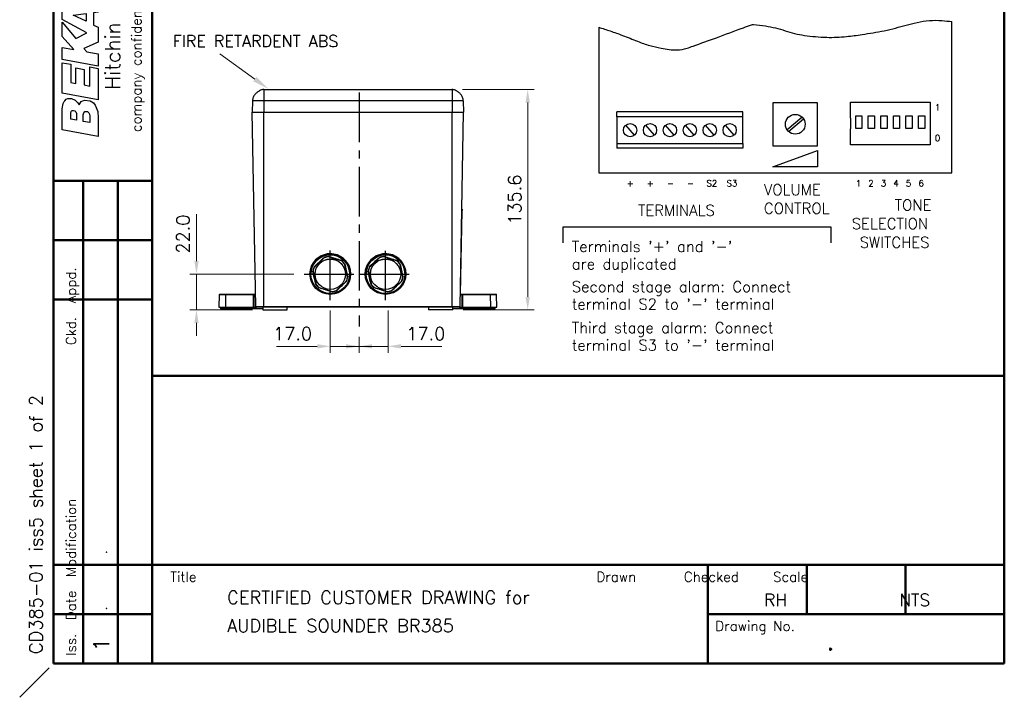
# Model space of a CAD drawing. Extents: x 0 to 411, y 0 to 279.
# Tile 1 of 13: x 0 to 189, y 0 to 130. Entities that reach past the tile are written whole.
import ezdxf

# ---------------------------------------------------------------- set-up
doc = ezdxf.new("R2010")
doc.units = 0
doc.header["$LTSCALE"] = 0.5
doc.header["$MEASUREMENT"] = 0
doc.linetypes.add('CENTER2', pattern=[28.575, 19.05, -3.175, 3.175, -3.175])
doc.layers.get('0').update_dxf_attribs({"linetype": 'CONTINUOUS'})
doc.layers.add('BLUE DIMS', color=5, linetype='CONTINUOUS', lineweight=13)
doc.layers.add('OBJECT', color=1, linetype='CONTINUOUS', lineweight=50)
doc.layers.add('CENTER', color=5, linetype='CENTER2')
doc.layers.add('DIM', color=7, linetype='CONTINUOUS')
doc.layers.add('UNSEEN', color=255, linetype='CONTINUOUS', plot=False)
doc.styles.add('ROMANS', font='romans', dxfattribs={"height": 2.5})

msp = doc.modelspace()

# ---------------------------------------------------------------- linework, layer by layer
for p, q in [((111.3757, 128.90944), (111.3757, 100.8966)), ((179.30068, 100.8966), (179.30068, 129.99302)), ((144.87682, 114.38504), (144.87682, 106.10414)), ((153.47137, 114.38504), (144.87682, 114.38504)), ((153.47137, 106.10414), (153.47137, 114.38504)), ((159.76919, 114.48132), (175.09723, 114.48132)), ((159.76919, 113.45945), (159.76919, 114.48132)), ((175.09723, 114.48132), (175.09723, 113.45945)), ((139.11113, 112.6078), (114.84704, 112.6078)), ((114.84704, 111.6709), (114.84704, 112.6078)), ((139.11113, 111.6709), (139.11113, 112.6078)), ((159.76919, 111.41571), (159.76919, 113.45945)), ((160.79568, 109.45791), (160.79568, 111.87155)), ((160.79568, 111.87155), (162.00251, 111.87155)), ((162.00251, 111.87155), (162.00251, 109.45791)), ((163.20933, 109.45791), (163.20933, 111.87155)), ((163.20933, 111.87155), (164.41615, 111.87155)), ((164.41615, 111.87155), (164.41615, 109.45791)), ((165.62298, 109.45791), (165.62298, 111.87155)), ((165.62298, 111.87155), (166.8298, 111.87155)), ((166.8298, 111.87155), (166.8298, 109.45791)), ((168.03663, 111.87155), (169.24345, 111.87155)), ((168.03663, 109.45791), (168.03663, 111.87155)), ((169.24345, 111.87155), (169.24345, 109.45791)), ((170.45027, 109.45791), (170.45027, 111.87155)), ((170.45027, 111.87155), (171.6571, 111.87155)), ((171.6571, 111.87155), (171.6571, 109.45791)), ((172.86392, 109.45791), (172.86392, 111.87155)), ((172.86392, 111.87155), (174.07074, 111.87155)), ((174.07074, 111.87155), (174.07074, 109.45791)), ((175.09723, 113.45945), (175.09723, 111.41571)), ((139.11113, 111.6709), (114.84704, 111.6709)), ((114.84704, 111.6709), (114.84704, 106.56267)), ((118.23724, 108.15147), (116.56506, 110.08209)), ((122.06842, 108.15147), (120.39623, 110.08209)), ((125.89959, 108.15147), (124.22741, 110.08209)), ((129.73076, 108.15147), (128.05858, 110.08209)), ((133.56193, 108.15147), (131.88975, 110.08209)), ((137.39311, 108.15147), (135.72092, 110.08209)), ((139.11113, 106.56267), (139.11113, 111.6709)), ((147.58708, 109.20842), (150.45189, 111.6444)), ((147.89108, 108.84902), (150.76847, 111.27013)), ((159.76919, 111.41571), (159.76919, 109.37197)), ((175.09723, 111.41571), (175.09723, 109.37197)), ((159.76919, 107.32823), (159.76919, 109.37197)), ((162.00251, 109.45791), (160.79568, 109.45791)), ((164.41615, 109.45791), (163.20933, 109.45791)), ((166.8298, 109.45791), (165.62298, 109.45791)), ((169.24345, 109.45791), (168.03663, 109.45791)), ((171.6571, 109.45791), (170.45027, 109.45791)), ((174.07074, 109.45791), (172.86392, 109.45791)), ((175.09723, 109.37197), (175.09723, 107.32823)), ((114.84704, 106.56267), (139.11113, 106.56267)), ((114.84704, 106.56267), (114.84704, 105.62576)), ((139.11113, 106.56267), (139.11113, 105.62576)), ((144.87682, 106.10414), (153.47137, 106.10414)), ((159.76919, 106.30636), (159.76919, 107.32823)), ((175.09723, 106.30636), (159.76919, 106.30636)), ((175.09723, 107.32823), (175.09723, 106.30636)), ((139.11113, 105.62576), (114.84704, 105.62576)), ((111.3757, 100.8966), (179.30068, 100.8966)), ((104.53311, 87.46688), (104.53311, 90.49986)), ((104.53311, 90.49986), (156.0135, 90.49986)), ((156.0135, 90.49986), (156.0135, 87.46688))]:
    msp.add_line(p, q)
at = {"color": 7, "linetype": 'Continuous', "lineweight": 25}
for p, q in [((46.9653, 116.9191), (46.66796, 116.88533)), ((46.9653, 116.9191), (83.13827, 116.9191)), ((83.13827, 116.9191), (83.13604, 116.9191)), ((44.77814, 114.76978), (44.73929, 112.5441)), ((46.92679, 114.76978), (46.92679, 112.5441)), ((83.17679, 114.76978), (46.92679, 114.76978)), ((83.17679, 114.76978), (83.17679, 112.5441)), ((85.32544, 114.76978), (85.36429, 112.5441)), ((44.73929, 112.5441), (46.92679, 112.5441)), ((45.39117, 75.19763), (44.73929, 112.5441)), ((46.92679, 112.5441), (83.17679, 112.5441)), ((46.92679, 75.19763), (46.92679, 112.5441)), ((83.17679, 112.5441), (85.36429, 112.5441)), ((83.17679, 75.19763), (83.17679, 112.5441)), ((84.7124, 75.19763), (85.36429, 112.5441)), ((84.80024, 77.5441), (85.08105, 93.6315)), ((85.08105, 93.6315), (85.03418, 93.63232)), ((85.03963, 93.94477), (85.0865, 93.94395)), ((85.0865, 93.94395), (85.08105, 93.6315)), ((58.57639, 84.60705), (58.5764, 84.60704)), ((58.5764, 84.58653), (58.5764, 84.60704)), ((58.5764, 84.58653), (58.57642, 84.58653)), ((59.40142, 84.77527), (59.40145, 84.77529)), ((59.40145, 84.7958), (59.40145, 84.79581)), ((59.40145, 84.77529), (59.40145, 84.7958)), ((61.9161, 84.02175), (61.91611, 84.02174)), ((61.91611, 84.00123), (61.91611, 84.02174)), ((61.91611, 84.00123), (61.91613, 84.0012)), ((62.49211, 83.38121), (62.49212, 83.3812)), ((62.49212, 83.3812), (62.49212, 83.40171)), ((69.20139, 84.60705), (69.2014, 84.60704)), ((69.2014, 84.58653), (69.2014, 84.60704)), ((69.2014, 84.58653), (69.20142, 84.58653)), ((70.02642, 84.77527), (70.02645, 84.77529)), ((70.02645, 84.7958), (70.02645, 84.79581)), ((70.02645, 84.77529), (70.02645, 84.7958)), ((72.5411, 84.02175), (72.54111, 84.02174)), ((72.54111, 84.00123), (72.54111, 84.02174)), ((72.54111, 84.00123), (72.54113, 84.0012)), ((73.11711, 83.38121), (73.11712, 83.3812)), ((73.11712, 83.3812), (73.11712, 83.40171)), ((55.83304, 81.44418), (55.83304, 81.43328)), ((55.98929, 81.43273), (55.98929, 81.42447)), ((56.39958, 82.00787), (56.39958, 82.00786)), ((56.39958, 81.98736), (56.39958, 82.00786)), ((56.39958, 81.98736), (56.39958, 81.98737)), ((56.6486, 82.7961), (56.64861, 82.79614)), ((56.64861, 82.81665), (56.64862, 82.81666)), ((56.64861, 82.79614), (56.64861, 82.81665)), ((63.48929, 81.42447), (63.48929, 81.43273)), ((63.64554, 81.43328), (63.64554, 81.44418)), ((66.45804, 81.44418), (66.45804, 81.43328)), ((66.61429, 81.43273), (66.61429, 81.42447)), ((67.02458, 82.00787), (67.02458, 82.00786)), ((67.02458, 81.98736), (67.02458, 82.00786)), ((67.02458, 81.98736), (67.02458, 81.98737)), ((67.2736, 82.7961), (67.27361, 82.79614)), ((67.27361, 82.81665), (67.27362, 82.81666)), ((67.27361, 82.79614), (67.27361, 82.81665)), ((74.11429, 81.42447), (74.11429, 81.43273)), ((74.27054, 81.43328), (74.27054, 81.44418)), ((62.82997, 80.00797), (62.82996, 80.00796)), ((63.079, 80.81675), (63.07899, 80.8167)), ((63.079, 80.81675), (63.079, 80.83726)), ((73.45497, 80.00797), (73.45496, 80.00796)), ((73.704, 80.81675), (73.70399, 80.8167)), ((56.98647, 79.42286), (56.98645, 79.4229)), ((57.56247, 78.80287), (57.56245, 78.80287)), ((60.07715, 78.0288), (60.07712, 78.02881)), ((60.90218, 78.21757), (60.90215, 78.21754)), ((67.61147, 79.42286), (67.61145, 79.4229)), ((68.18747, 78.80287), (68.18745, 78.80287)), ((70.70215, 78.0288), (70.70212, 78.02881)), ((71.52718, 78.21757), (71.52715, 78.21754)), ((38.37507, 77.45199), (38.33304, 75.0441)), ((38.4688, 77.5441), (39.65363, 77.5441)), ((39.60396, 77.45199), (39.58169, 75.0441)), ((44.96787, 77.45199), (39.60396, 77.45199)), ((39.65363, 77.5441), (45.01754, 77.5441)), ((44.95582, 75.0441), (44.96787, 77.45199)), ((45.01754, 77.45199), (45.00549, 75.0441)), ((45.01754, 77.5441), (45.01754, 77.45199)), ((45.01754, 77.5441), (45.35021, 77.5441)), ((84.75336, 77.5441), (85.08603, 77.5441)), ((85.08603, 77.5441), (85.08603, 77.45199)), ((85.08603, 77.5441), (90.44994, 77.5441)), ((85.09808, 75.0441), (85.08603, 77.45199)), ((85.1357, 77.45199), (85.14776, 75.0441)), ((90.49961, 77.45199), (85.1357, 77.45199)), ((90.44994, 77.5441), (91.63477, 77.5441)), ((90.49961, 77.45199), (90.52189, 75.0441)), ((91.77054, 75.0441), (91.72851, 77.45199)), ((38.33304, 75.0441), (39.58169, 75.0441)), ((38.64554, 75.0441), (38.65099, 74.7316)), ((39.75018, 74.7316), (38.65099, 74.7316)), ((39.58169, 75.0441), (44.95582, 75.0441)), ((39.75018, 74.7316), (39.74729, 75.0441)), ((45.06978, 74.7316), (39.75018, 74.7316)), ((45.00549, 75.0441), (44.95582, 75.0441)), ((45.00549, 75.0441), (45.5474, 75.0441)), ((45.06978, 74.7316), (45.06822, 75.0441)), ((46.77599, 74.7316), (45.06978, 74.7316)), ((45.39117, 75.19763), (46.92679, 75.19763)), ((46.92679, 75.0441), (45.5474, 75.0441)), ((46.77054, 75.0441), (46.77926, 74.5441)), ((46.77926, 74.5441), (51.44931, 74.5441)), ((46.92679, 75.19763), (83.17679, 75.19763)), ((46.92679, 75.19763), (46.92679, 75.0441)), ((83.17679, 75.0441), (46.92679, 75.0441)), ((51.44931, 74.5441), (51.45804, 75.0441)), ((78.64554, 75.0441), (78.65426, 74.5441)), ((83.32431, 74.5441), (78.65426, 74.5441)), ((83.17679, 75.19763), (84.7124, 75.19763)), ((83.17679, 75.19763), (83.17679, 75.0441)), ((84.55618, 75.0441), (83.17679, 75.0441)), ((83.32431, 74.5441), (83.33304, 75.0441)), ((85.03379, 74.7316), (83.32758, 74.7316)), ((84.55618, 75.0441), (85.09808, 75.0441)), ((85.03379, 74.7316), (85.03535, 75.0441)), ((90.35339, 74.7316), (85.03379, 74.7316)), ((85.14776, 75.0441), (85.09808, 75.0441)), ((85.14776, 75.0441), (90.52189, 75.0441)), ((90.35339, 74.7316), (90.35629, 75.0441)), ((91.45258, 74.7316), (90.35339, 74.7316)), ((90.52189, 75.0441), (91.77054, 75.0441)), ((91.45258, 74.7316), (91.45804, 75.0441))]:
    msp.add_line(p, q, dxfattribs=at)
at = {"color": 8, "linetype": 'Continuous', "lineweight": 25}
for p, q in [((39.60396, 77.45199), (38.37507, 77.45199)), ((45.35182, 77.45199), (45.01754, 77.45199)), ((85.08603, 77.45199), (84.75175, 77.45199)), ((91.72851, 77.45199), (90.49961, 77.45199))]:
    msp.add_line(p, q, dxfattribs=at)
at = {"flags": 128}
for points in [[(15.10213, 121.41138), (8.20113, 122.67941), (8.20113, 125.04477), (10.42018, 124.63022), (8.20113, 127.1175), (8.20113, 129.87302), (10.78596, 126.77611), (12.88308, 127.82467), (8.20113, 130.43388), (8.20113, 132.84801), (15.10213, 134.16481), (15.10213, 131.79945), (14.19988, 131.70191), (14.19988, 129.33655), (15.10213, 128.89762), (15.10213, 126.06894), (12.34661, 124.84968), (12.93185, 124.1669), (15.10213, 123.77674)], [(10.27759, 131.23684), (10.27759, 131.23907), (12.76116, 131.5556), (12.76116, 130.0681)], [(15.10213, 114.9737), (8.20113, 116.24173), (8.20113, 122.09416), (9.81055, 121.80154), (9.81055, 118.29008), (10.78596, 118.11939), (10.78596, 121.09437), (12.41976, 120.77737), (12.41976, 117.82676), (13.49271, 117.6073), (13.49271, 121.26507), (15.10213, 120.97245)], [(8.20113, 113.19359), (8.37183, 114.21776), (8.54253, 114.60792), (8.66445, 114.77862), (8.9083, 115.04686), (9.2497, 115.19317), (9.46916, 115.21755), (9.93248, 115.19317), (10.63965, 114.90055), (11.17612, 114.36407), (11.44436, 113.97391), (11.83452, 114.63231), (12.49292, 114.90055), (13.56587, 114.72985), (14.19988, 114.33969), (14.51689, 113.94953), (15.00459, 112.70588), (15.10213, 111.41347), (15.10213, 107.90201), (8.20113, 109.17004)], [(10.95666, 111.02331), (9.81055, 111.24277), (9.81055, 112.41326), (9.88371, 112.70588), (9.95686, 112.82781), (10.17633, 112.92535), (10.34703, 112.92535), (10.61526, 112.80342), (10.81034, 112.60834), (10.93227, 112.34011), (10.95666, 112.16941)], [(13.49271, 110.55999), (12.22468, 110.77946), (12.22468, 112.04748), (12.32222, 112.46203), (12.5173, 112.6815), (12.59046, 112.73027), (12.8587, 112.73027), (13.02939, 112.6815), (13.1757, 112.58396), (13.29763, 112.46203), (13.44394, 112.16941), (13.49271, 111.80363)]]:
    msp.add_lwpolyline(points, close=True, dxfattribs=at)
msp.add_lwpolyline([(111.3757, 128.90944, -0.004322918), (113.57792, 128.19705, -0.011425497), (115.93807, 127.35059, -0.0029735), (118.83285, 126.21728, 0.007398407), (120.00034, 125.77209, 0.022280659), (121.17565, 125.40214, 0.012073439), (123.38557, 124.87009, 0.053077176), (126.43659, 124.5453, 0.084246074), (128.35057, 124.87009, 0.002276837), (129.51328, 125.28236, 0.00058979), (133.99261, 126.89959, 0.003815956), (139.19088, 128.82832, -0.012700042), (140.76307, 129.38008, -0.099122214), (141.14504, 129.42402, -0.016120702), (143.47125, 129.15458, -0.045465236), (147.22573, 128.24208, 0.046242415), (150.91875, 127.35059, 0.029183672), (155.22001, 126.97933, 0.032937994), (159.0433, 127.12509, 0.012729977), (162.00912, 127.51107, 0.008812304), (166.26512, 128.25258, 0.020827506), (168.44433, 128.7669, -0.01090658), (172.58421, 129.83108, -0.07677661), (177.36348, 130.19761, -0.014257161), (179.30068, 129.99302)], format="xyb")
msp.add_lwpolyline([(144.87682, 102.08312), (153.47137, 105.19989), (153.47137, 102.08312), (144.87682, 102.08312)])
at = {"color": 7, "linetype": 'Continuous', "lineweight": 25, "flags": 128}
for points in [[(56.62688, 82.83392), (56.86852, 83.05805), (57.1103, 83.28239), (57.35217, 83.50691), (57.5941, 83.73155), (57.83602, 83.95628), (58.0779, 84.18104), (58.31968, 84.40579), (58.56131, 84.63049)], [(61.91611, 84.02174), (61.602, 84.11814), (61.28769, 84.21469), (60.97327, 84.31135), (60.65878, 84.40812), (60.34429, 84.50497), (60.02986, 84.60187), (59.71556, 84.69882), (59.40145, 84.7958)], [(59.40507, 84.82352), (59.72027, 84.72622), (60.03565, 84.62893), (60.35116, 84.53169), (60.66674, 84.43451), (60.98231, 84.33741), (61.29782, 84.24041), (61.61321, 84.14353), (61.9284, 84.0468)], [(62.51748, 83.41271), (62.59104, 83.09099), (62.66464, 82.76915), (62.73828, 82.44727), (62.81193, 82.12541), (62.88557, 81.80362), (62.95921, 81.48199), (63.03281, 81.16056), (63.10637, 80.83941)], [(67.25188, 82.83392), (67.49352, 83.05805), (67.7353, 83.28239), (67.97717, 83.50691), (68.2191, 83.73155), (68.46102, 83.95628), (68.7029, 84.18104), (68.94468, 84.40579), (69.18631, 84.63049)], [(72.54111, 84.02174), (72.227, 84.11814), (71.91269, 84.21469), (71.59827, 84.31135), (71.28378, 84.40812), (70.96929, 84.50497), (70.65486, 84.60187), (70.34056, 84.69882), (70.02645, 84.7958)], [(70.03007, 84.82352), (70.34527, 84.72622), (70.66065, 84.62893), (70.97616, 84.53169), (71.29174, 84.43451), (71.60731, 84.33741), (71.92282, 84.24041), (72.23821, 84.14353), (72.5534, 84.0468)], [(73.14248, 83.41271), (73.21604, 83.09099), (73.28964, 82.76915), (73.36328, 82.44727), (73.43693, 82.12541), (73.51057, 81.80362), (73.58421, 81.48199), (73.65781, 81.16056), (73.73137, 80.83941)], [(56.9611, 79.4335), (56.88754, 79.75465), (56.81393, 80.07608), (56.7403, 80.39771), (56.66665, 80.7195), (56.593, 81.04136), (56.51937, 81.36324), (56.44576, 81.68508), (56.3722, 82.0068)], [(63.48929, 81.43273), (63.47865, 81.71495), (63.39481, 82.26904)], [(67.5861, 79.4335), (67.51254, 79.75465), (67.43893, 80.07608), (67.3653, 80.39771), (67.29165, 80.7195), (67.218, 81.04136), (67.14437, 81.36324), (67.07076, 81.68508), (66.9972, 82.0068)], [(74.11429, 81.43273), (74.10365, 81.71495), (74.01981, 82.26904)], [(39.65363, 77.5441), (39.64405, 77.54234), (39.63482, 77.53712), (39.6263, 77.52864), (39.61881, 77.51722), (39.61263, 77.50329), (39.60799, 77.48736), (39.60506, 77.47005), (39.60396, 77.45199)], [(44.96787, 77.45199), (44.96897, 77.47005), (44.9719, 77.48736), (44.97654, 77.50329), (44.98272, 77.51722), (44.99021, 77.52864), (44.99873, 77.53712), (45.00796, 77.54234), (45.01754, 77.5441)], [(85.08603, 77.5441), (85.09562, 77.54234), (85.10484, 77.53712), (85.11336, 77.52864), (85.12085, 77.51722), (85.12703, 77.50329), (85.13168, 77.48736), (85.1346, 77.47005), (85.1357, 77.45199)], [(90.44994, 77.5441), (90.45953, 77.54234), (90.46875, 77.53712), (90.47727, 77.52864), (90.48476, 77.51722), (90.49094, 77.50329), (90.49559, 77.48736), (90.49851, 77.47005), (90.49961, 77.45199)]]:
    msp.add_lwpolyline(points, dxfattribs=at)
for centre, radius in [((149.17409, 110.24459), 1.89572), ((117.40115, 109.11678), 1.27706), ((121.23232, 109.11678), 1.27706), ((125.0635, 109.11678), 1.27706), ((128.89467, 109.11678), 1.27706), ((132.72584, 109.11678), 1.27706), ((136.55701, 109.11678), 1.27706)]:
    msp.add_circle(centre, radius)
at = {"color": 7, "linetype": 'Continuous', "lineweight": 25}
for centre, radius in [((59.73937, 81.43286), 3.90607), ((70.36437, 81.43286), 3.90607), ((59.7397, 81.42426), 3.74962), ((59.7397, 81.42382), 3.72331), ((59.73959, 81.39877), 2.9264), ((59.73897, 81.399), 2.91649), ((70.3647, 81.42426), 3.74962), ((70.3647, 81.42382), 3.72331), ((70.36459, 81.39877), 2.9264), ((70.36397, 81.399), 2.91649)]:
    msp.add_circle(centre, radius, dxfattribs=at)
for centre, radius, start, end in [((59.73911, 81.44381), 3.90607, 79.5348297, 179.9945676), ((59.73973, 81.44397), 3.90581, 0.0031544, 79.5434069), ((70.36411, 81.44381), 3.90607, 79.5348297, 179.9945676), ((70.36473, 81.44397), 3.90581, 0.0031544, 79.5434069), ((59.73933, 81.43222), 3.75004, 12.894109, 179.9921426), ((59.73928, 81.42161), 3.39106, 95.717359, 110.0552422), ((59.73928, 81.40108), 3.39106, 95.7179162, 110.054685), ((59.73928, 81.40057), 3.36969, 95.8248089, 109.9477923), ((59.73969, 81.4012), 3.36894, 35.8300142, 49.9550853), ((59.73969, 81.42224), 3.39031, 35.7225486, 50.0625509), ((59.73969, 81.40171), 3.39031, 35.7231058, 50.0619936), ((70.36433, 81.43222), 3.75004, 12.894109, 179.9921426), ((70.36428, 81.42161), 3.39106, 95.717359, 110.0552422), ((70.36428, 81.40108), 3.39106, 95.7179162, 110.054685), ((70.36428, 81.40057), 3.36969, 95.8248089, 109.9477923), ((70.36469, 81.4012), 3.36894, 35.8300142, 49.9550853), ((70.36469, 81.42224), 3.39031, 35.7225486, 50.0625509), ((70.36469, 81.40171), 3.39031, 35.7231058, 50.0619936), ((59.73839, 81.42254), 3.38973, 155.7149231, 170.0565643), ((59.73839, 81.40201), 3.38973, 155.7154804, 170.056007), ((59.7384, 81.40149), 3.36837, 155.8224009, 169.9490865), ((70.36339, 81.42254), 3.38973, 155.7149231, 170.0565643), ((70.36339, 81.40201), 3.38973, 155.7154804, 170.056007), ((70.3634, 81.40149), 3.36837, 155.8224009, 169.9490865), ((59.74018, 81.40154), 3.36837, 335.8224009, 349.9490865), ((59.74018, 81.40206), 3.38973, 335.7154804, 350.056007), ((70.36518, 81.40154), 3.36837, 335.8224009, 349.9490865), ((70.36518, 81.40206), 3.38973, 335.7154804, 350.056007), ((59.73888, 81.40236), 3.39031, 215.7231058, 230.0619936), ((59.73889, 81.40184), 3.36894, 215.8300142, 229.9550853), ((59.7393, 81.40299), 3.39106, 275.7179162, 290.054685), ((59.7393, 81.40247), 3.36969, 275.8248089, 289.9477923), ((70.36388, 81.40236), 3.39031, 215.7231058, 230.0619936), ((70.36389, 81.40184), 3.36894, 215.8300142, 229.9550853), ((70.3643, 81.40299), 3.39106, 275.7179162, 290.054685), ((70.3643, 81.40247), 3.36969, 275.8248089, 289.9477923), ((38.4688, 77.45035), 0.09375, 90, 179), ((44.99271, 72.7948), 4.65726, 89.6944522, 90.3055478), ((85.11087, 72.7948), 4.65726, 89.6944522, 90.3055478), ((91.63477, 77.45035), 0.09375, 1, 90), ((45.5474, 75.20035), 0.15625, 181, 270), ((84.55618, 75.20035), 0.15625, 270, 359)]:
    msp.add_arc(centre, radius, start, end, dxfattribs=at)
for points, knots in [([(46.95319, 116.91906), (46.95279, 116.91906), (46.94519, 116.91903), (46.88223, 116.91809), (46.73342, 116.90757), (46.47526, 116.85124), (46.1134, 116.70121), (45.67106, 116.41842), (45.22096, 115.98522), (44.85933, 115.4123), (44.80574, 114.98819), (44.77814, 114.76978)], [0, 0, 0, 0, 0.0003598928, 0.0068639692, 0.0586596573, 0.1472484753, 0.268639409, 0.4203865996, 0.597478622, 0.792702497, 1, 1, 1, 1]), ([(46.9653, 116.9191), (46.96241, 116.90853), (46.95744, 116.89037), (46.95094, 116.76977), (46.946, 116.632), (46.94185, 116.47368), (46.93744, 116.25681), (46.93318, 115.96326), (46.92962, 115.58209), (46.92733, 115.18013), (46.92696, 114.90524), (46.92679, 114.76978)], [0, 0, 0, 0, 0.145523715, 0.249939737, 0.338800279, 0.422193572, 0.500118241, 0.630341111, 0.75706222, 0.880281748, 1, 1, 1, 1]), ([(85.32544, 114.76978), (85.29784, 114.98819), (85.24424, 115.4123), (84.88262, 115.98522), (84.43251, 116.41841), (83.99013, 116.7012), (83.62842, 116.85127), (83.36992, 116.90751), (83.22166, 116.91817), (83.1547, 116.91906), (83.14283, 116.9191), (83.13799, 116.9191), (83.13735, 116.9191)], [0, 0, 0, 0, 0.20648912, 0.400951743, 0.577354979, 0.728507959, 0.849425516, 0.937668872, 0.989262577, 0.99574129, 0.999427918, 1, 1, 1, 1]), ([(83.13827, 116.9191), (83.14116, 116.90853), (83.14613, 116.89037), (83.15263, 116.76977), (83.15758, 116.632), (83.16173, 116.47367), (83.16613, 116.2568), (83.17039, 115.96326), (83.17396, 115.58208), (83.17625, 115.18013), (83.17661, 114.90524), (83.17679, 114.76978)], [0, 0, 0, 0, 0.145526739, 0.249939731, 0.338804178, 0.422197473, 0.500118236, 0.630342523, 0.757064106, 0.880283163, 1, 1, 1, 1]), ([(46.92679, 114.76978), (46.80815, 114.76977), (46.529, 114.76973), (46.1012, 114.76989), (45.7097, 114.77004), (45.40032, 114.77011), (45.13873, 114.77004), (44.92437, 114.76989), (44.79759, 114.76973), (44.78394, 114.76977), (44.77814, 114.76978)], [0, 0, 0, 0, 0.105528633, 0.248316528, 0.392679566, 0.499999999, 0.607320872, 0.751683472, 0.894471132, 1, 1, 1, 1]), ([(85.32544, 114.76978), (85.31964, 114.76977), (85.30598, 114.76973), (85.17921, 114.76989), (84.96484, 114.77004), (84.70325, 114.77011), (84.39387, 114.77004), (84.00237, 114.76989), (83.57457, 114.76973), (83.29542, 114.76977), (83.17679, 114.76978)], [0, 0, 0, 0, 0.105528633, 0.248316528, 0.392679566, 0.499999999, 0.607320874, 0.751683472, 0.894471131, 1, 1, 1, 1]), ([(58.58966, 84.56809), (58.26902, 84.27007), (57.90917, 83.9356), (57.39108, 83.45446), (57.06966, 83.15604), (56.7895, 82.89611), (56.6655, 82.78106)], [0, 0, 0, 0, 0.499855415, 0.560997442, 0.805694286, 1, 1, 1, 1]), ([(58.57639, 84.60705), (58.57612, 84.60737), (58.57556, 84.60801), (58.57251, 84.61265), (58.56817, 84.61946), (58.56431, 84.62565), (58.56198, 84.62942), (58.56149, 84.63021), (58.56131, 84.63049)], [0, 0, 0, 0, 0.231824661, 0.463545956, 0.69802314, 0.93714062, 0.977678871, 1, 1, 1, 1]), ([(58.57642, 84.58653), (58.57683, 84.58625), (58.57764, 84.58569), (58.58105, 84.58113), (58.5851, 84.57518), (58.58816, 84.57045), (58.58949, 84.56836), (58.58966, 84.56809)], [0, 0, 0, 0, 0.265870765, 0.531582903, 0.801338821, 0.975113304, 1, 1, 1, 1]), ([(59.40142, 84.77527), (59.40115, 84.77484), (59.40061, 84.77397), (59.39946, 84.76836), (59.39835, 84.76123), (59.39763, 84.75564), (59.39733, 84.75317), (59.3973, 84.75286)], [0, 0, 0, 0, 0.265870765, 0.531582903, 0.801338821, 0.975113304, 1, 1, 1, 1]), ([(61.90723, 83.98026), (61.48944, 84.1085), (61.02055, 84.25243), (60.34465, 84.46054), (59.92514, 84.58983), (59.55924, 84.70284), (59.3973, 84.75286)], [0, 0, 0, 0, 0.499855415, 0.560997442, 0.805694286, 1, 1, 1, 1]), ([(59.40145, 84.79581), (59.40159, 84.79622), (59.40186, 84.79705), (59.40267, 84.80258), (59.40366, 84.8106), (59.40447, 84.81786), (59.40494, 84.82227), (59.40504, 84.8232), (59.40507, 84.82352)], [0, 0, 0, 0, 0.231824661, 0.463545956, 0.69802314, 0.93714062, 0.977678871, 1, 1, 1, 1]), ([(61.90723, 83.98026), (61.90737, 83.98054), (61.90851, 83.98275), (61.91102, 83.98779), (61.91406, 83.99432), (61.91617, 83.99964), (61.91614, 84.00068), (61.91613, 84.0012)], [0, 0, 0, 0, 0.024886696, 0.198661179, 0.468417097, 0.734129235, 1, 1, 1, 1]), ([(61.9161, 84.02175), (61.91619, 84.02218), (61.91636, 84.02304), (61.91872, 84.02809), (61.92233, 84.0353), (61.92572, 84.04177), (61.9278, 84.04569), (61.92824, 84.04651), (61.9284, 84.0468)], [0, 0, 0, 0, 0.231824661, 0.463545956, 0.69802314, 0.93714062, 0.977678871, 1, 1, 1, 1]), ([(62.47108, 83.37332), (62.47137, 83.37344), (62.47364, 83.37443), (62.47881, 83.37662), (62.48544, 83.37928), (62.49074, 83.38117), (62.49165, 83.3812), (62.49211, 83.38121)], [0, 0, 0, 0, 0.024886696, 0.198661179, 0.468417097, 0.734129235, 1, 1, 1, 1]), ([(63.05685, 80.81369), (62.96005, 81.23764), (62.85132, 81.71385), (62.69364, 82.40271), (62.59519, 82.83234), (62.50915, 83.2074), (62.47108, 83.37332)], [0, 0, 0, 0, 0.49805367, 0.559436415, 0.805097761, 1, 1, 1, 1]), ([(62.49212, 83.3812), (62.59029, 82.95147), (62.78592, 82.09507), (62.98154, 81.24184), (63.079, 80.81675)], [0, 0, 0, 0, 0.501791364, 1, 1, 1, 1]), ([(62.49213, 83.40171), (62.4925, 83.40183), (62.49325, 83.40207), (62.4983, 83.40422), (62.50564, 83.40743), (62.51229, 83.41039), (62.51633, 83.41219), (62.51718, 83.41257), (62.51748, 83.41271)], [0, 0, 0, 0, 0.2318246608, 0.4635459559, 0.6980231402, 0.9371406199, 0.9776788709, 1, 1, 1, 1]), ([(69.21466, 84.56809), (68.89402, 84.27007), (68.53417, 83.9356), (68.01608, 83.45446), (67.69466, 83.15604), (67.4145, 82.89611), (67.2905, 82.78106)], [0, 0, 0, 0, 0.499855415, 0.560997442, 0.805694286, 1, 1, 1, 1]), ([(69.20139, 84.60705), (69.20112, 84.60737), (69.20056, 84.60801), (69.19751, 84.61265), (69.19317, 84.61946), (69.18931, 84.62565), (69.18698, 84.62942), (69.18649, 84.63021), (69.18631, 84.63049)], [0, 0, 0, 0, 0.231824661, 0.463545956, 0.69802314, 0.93714062, 0.977678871, 1, 1, 1, 1]), ([(69.20142, 84.58653), (69.20183, 84.58625), (69.20264, 84.58569), (69.20605, 84.58113), (69.2101, 84.57518), (69.21316, 84.57045), (69.21449, 84.56836), (69.21466, 84.56809)], [0, 0, 0, 0, 0.265870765, 0.531582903, 0.801338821, 0.975113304, 1, 1, 1, 1]), ([(70.02642, 84.77527), (70.02615, 84.77484), (70.02561, 84.77397), (70.02446, 84.76836), (70.02335, 84.76123), (70.02263, 84.75564), (70.02233, 84.75317), (70.0223, 84.75286)], [0, 0, 0, 0, 0.265870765, 0.531582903, 0.801338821, 0.975113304, 1, 1, 1, 1]), ([(72.53223, 83.98026), (72.11444, 84.1085), (71.64555, 84.25243), (70.96965, 84.46054), (70.55014, 84.58983), (70.18424, 84.70284), (70.0223, 84.75286)], [0, 0, 0, 0, 0.499855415, 0.560997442, 0.805694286, 1, 1, 1, 1]), ([(70.02645, 84.79581), (70.02659, 84.79622), (70.02686, 84.79705), (70.02767, 84.80258), (70.02866, 84.8106), (70.02947, 84.81786), (70.02994, 84.82227), (70.03004, 84.8232), (70.03007, 84.82352)], [0, 0, 0, 0, 0.231824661, 0.463545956, 0.69802314, 0.93714062, 0.977678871, 1, 1, 1, 1]), ([(72.53223, 83.98026), (72.53237, 83.98054), (72.53351, 83.98275), (72.53602, 83.98779), (72.53906, 83.99432), (72.54117, 83.99964), (72.54114, 84.00068), (72.54113, 84.0012)], [0, 0, 0, 0, 0.024886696, 0.198661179, 0.468417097, 0.734129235, 1, 1, 1, 1]), ([(72.5411, 84.02175), (72.54119, 84.02218), (72.54136, 84.02304), (72.54372, 84.02809), (72.54733, 84.0353), (72.55072, 84.04177), (72.5528, 84.04569), (72.55324, 84.04651), (72.5534, 84.0468)], [0, 0, 0, 0, 0.231824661, 0.463545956, 0.69802314, 0.93714062, 0.977678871, 1, 1, 1, 1]), ([(73.09608, 83.37332), (73.09637, 83.37344), (73.09864, 83.37443), (73.10381, 83.37662), (73.11044, 83.37928), (73.11574, 83.38117), (73.11665, 83.3812), (73.11711, 83.38121)], [0, 0, 0, 0, 0.024886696, 0.198661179, 0.468417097, 0.734129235, 1, 1, 1, 1]), ([(73.68185, 80.81369), (73.58505, 81.23764), (73.47632, 81.71385), (73.31864, 82.40271), (73.22019, 82.83234), (73.13415, 83.2074), (73.09608, 83.37332)], [0, 0, 0, 0, 0.49805367, 0.559436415, 0.805097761, 1, 1, 1, 1]), ([(73.11712, 83.3812), (73.21529, 82.95147), (73.41092, 82.09507), (73.60654, 81.24184), (73.704, 80.81675)], [0, 0, 0, 0, 0.501791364, 1, 1, 1, 1]), ([(73.11713, 83.40171), (73.1175, 83.40183), (73.11825, 83.40207), (73.1233, 83.40422), (73.13064, 83.40743), (73.13729, 83.41039), (73.14133, 83.41219), (73.14218, 83.41257), (73.14248, 83.41271)], [0, 0, 0, 0, 0.231824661, 0.463545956, 0.69802314, 0.93714062, 0.977678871, 1, 1, 1, 1]), ([(56.3722, 82.0068), (56.37253, 82.00681), (56.37346, 82.00683), (56.37788, 82.00696), (56.38513, 82.00719), (56.39308, 82.00747), (56.39849, 82.00772), (56.39921, 82.00782), (56.39958, 82.00787)], [0, 0, 0, 0, 0.022321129, 0.06285938, 0.30197686, 0.536454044, 0.768175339, 1, 1, 1, 1]), ([(56.39958, 81.98737), (56.39997, 81.98755), (56.40076, 81.98791), (56.40628, 81.9885), (56.41336, 81.98897), (56.41894, 81.98924), (56.42141, 81.98934), (56.42172, 81.98935)], [0, 0, 0, 0, 0.265870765, 0.531582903, 0.801338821, 0.975113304, 1, 1, 1, 1]), ([(56.98645, 79.4229), (56.88899, 79.84799), (56.69337, 80.70123), (56.49774, 81.55762), (56.39958, 81.98736)], [0, 0, 0, 0, 0.498208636, 1, 1, 1, 1]), ([(56.42172, 81.98935), (56.51923, 81.56078), (56.62857, 81.08017), (56.78649, 80.39054), (56.88423, 79.96476), (56.96966, 79.59392), (57.00749, 79.42972)], [0, 0, 0, 0, 0.50165716, 0.56256037, 0.806300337, 1, 1, 1, 1]), ([(56.64862, 82.81666), (56.64838, 82.81701), (56.6479, 82.81773), (56.64365, 82.82127), (56.63731, 82.8262), (56.63147, 82.83056), (56.6279, 82.83318), (56.62715, 82.83373), (56.62688, 82.83392)], [0, 0, 0, 0, 0.231824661, 0.463545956, 0.69802314, 0.93714062, 0.977678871, 1, 1, 1, 1]), ([(56.6486, 82.7961), (56.64879, 82.79562), (56.64916, 82.79466), (56.65331, 82.79077), (56.65883, 82.7862), (56.66327, 82.78275), (56.66525, 82.78125), (56.6655, 82.78106)], [0, 0, 0, 0, 0.265870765, 0.531582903, 0.801338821, 0.975113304, 1, 1, 1, 1]), ([(66.9972, 82.0068), (66.99753, 82.00681), (66.99846, 82.00683), (67.00288, 82.00696), (67.01013, 82.00719), (67.01808, 82.00747), (67.02349, 82.00772), (67.02421, 82.00782), (67.02458, 82.00787)], [0, 0, 0, 0, 0.022321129, 0.06285938, 0.30197686, 0.536454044, 0.768175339, 1, 1, 1, 1]), ([(67.02458, 81.98737), (67.02497, 81.98755), (67.02576, 81.98791), (67.03128, 81.9885), (67.03836, 81.98897), (67.04394, 81.98924), (67.04641, 81.98934), (67.04672, 81.98935)], [0, 0, 0, 0, 0.265870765, 0.531582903, 0.801338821, 0.975113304, 1, 1, 1, 1]), ([(67.61145, 79.4229), (67.51399, 79.84799), (67.31837, 80.70123), (67.12274, 81.55762), (67.02458, 81.98736)], [0, 0, 0, 0, 0.498208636, 1, 1, 1, 1]), ([(67.04672, 81.98935), (67.14423, 81.56078), (67.25357, 81.08017), (67.41149, 80.39054), (67.50923, 79.96476), (67.59466, 79.59392), (67.63249, 79.42972)], [0, 0, 0, 0, 0.50165716, 0.56256037, 0.806300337, 1, 1, 1, 1]), ([(67.27362, 82.81666), (67.27338, 82.81701), (67.2729, 82.81773), (67.26865, 82.82127), (67.26231, 82.8262), (67.25647, 82.83056), (67.2529, 82.83318), (67.25215, 82.83373), (67.25188, 82.83392)], [0, 0, 0, 0, 0.231824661, 0.463545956, 0.69802314, 0.93714062, 0.977678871, 1, 1, 1, 1]), ([(67.2736, 82.7961), (67.27379, 82.79562), (67.27416, 82.79466), (67.27831, 82.79077), (67.28383, 82.7862), (67.28827, 82.78275), (67.29025, 82.78125), (67.2905, 82.78106)], [0, 0, 0, 0, 0.265870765, 0.531582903, 0.801338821, 0.975113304, 1, 1, 1, 1]), ([(60.88891, 78.23494), (61.20955, 78.53143), (61.5694, 78.86419), (62.0875, 79.34557), (62.40891, 79.64474), (62.68907, 79.90623), (62.81307, 80.02197)], [0, 0, 0, 0, 0.499855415, 0.560997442, 0.805694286, 1, 1, 1, 1]), ([(62.81307, 80.02197), (62.81332, 80.02179), (62.8153, 80.02032), (62.81974, 80.01697), (62.82527, 80.01261), (62.82941, 80.00905), (62.82978, 80.00833), (62.82997, 80.00797)], [0, 0, 0, 0, 0.024886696, 0.198661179, 0.468417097, 0.734129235, 1, 1, 1, 1]), ([(63.05685, 80.81369), (63.05716, 80.8137), (63.05963, 80.81383), (63.06521, 80.81419), (63.0723, 80.81488), (63.07782, 80.8158), (63.0786, 80.8164), (63.07899, 80.8167)], [0, 0, 0, 0, 0.024886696, 0.198661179, 0.468417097, 0.734129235, 1, 1, 1, 1]), ([(63.079, 80.83727), (63.07936, 80.83744), (63.08009, 80.83778), (63.0855, 80.83835), (63.09345, 80.83888), (63.1007, 80.83921), (63.10512, 80.83937), (63.10604, 80.8394), (63.10637, 80.83941)], [0, 0, 0, 0, 0.231824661, 0.463545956, 0.69802314, 0.93714062, 0.977678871, 1, 1, 1, 1]), ([(71.51391, 78.23494), (71.83455, 78.53143), (72.1944, 78.86419), (72.7125, 79.34557), (73.03391, 79.64474), (73.31407, 79.90623), (73.43807, 80.02197)], [0, 0, 0, 0, 0.499855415, 0.560997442, 0.805694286, 1, 1, 1, 1]), ([(73.43807, 80.02197), (73.43832, 80.02179), (73.4403, 80.02032), (73.44474, 80.01697), (73.45027, 80.01261), (73.45441, 80.00905), (73.45478, 80.00833), (73.45497, 80.00797)], [0, 0, 0, 0, 0.024886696, 0.198661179, 0.468417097, 0.734129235, 1, 1, 1, 1]), ([(73.68185, 80.81369), (73.68216, 80.8137), (73.68463, 80.81383), (73.69021, 80.81419), (73.6973, 80.81488), (73.70282, 80.8158), (73.7036, 80.8164), (73.70399, 80.8167)], [0, 0, 0, 0, 0.024886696, 0.198661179, 0.468417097, 0.734129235, 1, 1, 1, 1]), ([(56.98647, 79.42286), (56.98692, 79.42276), (56.98784, 79.42254), (56.99314, 79.4241), (56.99977, 79.42654), (57.00493, 79.42864), (57.00721, 79.4296), (57.00749, 79.42972)], [0, 0, 0, 0, 0.265870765, 0.531582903, 0.801338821, 0.975113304, 1, 1, 1, 1]), ([(57.56245, 78.80287), (57.56243, 78.80327), (57.56241, 78.80407), (57.56451, 78.80906), (57.56755, 78.81538), (57.57007, 78.82032), (57.57121, 78.8225), (57.57135, 78.82278)], [0, 0, 0, 0, 0.265870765, 0.531582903, 0.801338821, 0.975113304, 1, 1, 1, 1]), ([(57.57135, 78.82278), (57.98914, 78.693), (58.45803, 78.54736), (59.13392, 78.3395), (59.55343, 78.21095), (59.91933, 78.0995), (60.08128, 78.05017)], [0, 0, 0, 0, 0.499855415, 0.560997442, 0.805694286, 1, 1, 1, 1]), ([(60.08128, 78.05017), (60.08124, 78.04987), (60.08094, 78.04743), (60.08022, 78.04193), (60.07912, 78.03502), (60.07796, 78.02973), (60.07742, 78.02911), (60.07715, 78.0288)], [0, 0, 0, 0, 0.024886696, 0.198661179, 0.468417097, 0.734129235, 1, 1, 1, 1]), ([(60.88891, 78.23494), (60.88908, 78.23468), (60.89042, 78.23262), (60.89348, 78.22799), (60.89753, 78.22226), (60.90094, 78.21801), (60.90174, 78.2177), (60.90215, 78.21754)], [0, 0, 0, 0, 0.024886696, 0.198661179, 0.468417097, 0.734129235, 1, 1, 1, 1]), ([(67.61147, 79.42286), (67.61192, 79.42276), (67.61284, 79.42254), (67.61814, 79.4241), (67.62477, 79.42654), (67.62993, 79.42864), (67.63221, 79.4296), (67.63249, 79.42972)], [0, 0, 0, 0, 0.265870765, 0.531582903, 0.801338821, 0.975113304, 1, 1, 1, 1]), ([(68.18745, 78.80287), (68.18743, 78.80327), (68.18741, 78.80407), (68.18951, 78.80906), (68.19255, 78.81538), (68.19507, 78.82032), (68.19621, 78.8225), (68.19635, 78.82278)], [0, 0, 0, 0, 0.265870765, 0.531582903, 0.801338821, 0.975113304, 1, 1, 1, 1]), ([(68.19635, 78.82278), (68.61414, 78.693), (69.08303, 78.54736), (69.75892, 78.3395), (70.17843, 78.21095), (70.54433, 78.0995), (70.70628, 78.05017)], [0, 0, 0, 0, 0.499855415, 0.560997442, 0.805694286, 1, 1, 1, 1]), ([(70.70628, 78.05017), (70.70624, 78.04987), (70.70594, 78.04743), (70.70522, 78.04193), (70.70412, 78.03502), (70.70296, 78.02973), (70.70242, 78.02911), (70.70215, 78.0288)], [0, 0, 0, 0, 0.024886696, 0.198661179, 0.468417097, 0.734129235, 1, 1, 1, 1]), ([(71.51391, 78.23494), (71.51408, 78.23468), (71.51542, 78.23262), (71.51848, 78.22799), (71.52253, 78.22226), (71.52594, 78.21801), (71.52674, 78.2177), (71.52715, 78.21754)], [0, 0, 0, 0, 0.024886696, 0.198661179, 0.468417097, 0.734129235, 1, 1, 1, 1])]:
    msp.add_open_spline(points, degree=3, knots=knots, dxfattribs=at)
for points in [[(56.64861, 82.79614), (56.96991, 83.09376), (57.61251, 83.689), (58.2551, 84.28736), (58.5764, 84.58653)], [(59.40145, 84.77529), (59.82056, 84.6455), (60.65878, 84.38592), (61.497, 84.12946), (61.91611, 84.00123)], [(67.27361, 82.79614), (67.59491, 83.09376), (68.23751, 83.689), (68.8801, 84.28736), (69.2014, 84.58653)], [(70.02645, 84.77529), (70.44556, 84.6455), (71.28378, 84.38592), (72.122, 84.12946), (72.54111, 84.00123)], [(62.82996, 80.00796), (62.50866, 79.70878), (61.86607, 79.11043), (61.22347, 78.51519), (60.90218, 78.21757)], [(73.45496, 80.00796), (73.13366, 79.70878), (72.49107, 79.11043), (71.84847, 78.51519), (71.52718, 78.21757)], [(60.07712, 78.02881), (59.65801, 78.15704), (58.8198, 78.4135), (57.98158, 78.67308), (57.56247, 78.80287)], [(70.70212, 78.02881), (70.28301, 78.15704), (69.4448, 78.4135), (68.60658, 78.67308), (68.18747, 78.80287)]]:
    msp.add_open_spline(points, degree=3, dxfattribs=at)
msp.add_solid([(144.87682, 102.08312), (153.47137, 105.19989), (153.47137, 102.08312), (144.87682, 102.08312)])
at = {"layer": 'BLUE DIMS'}
for p, q in [((45.24376, 118.92547), (38.51396, 123.7793)), ((85.13604, 116.9191), (98.9564, 116.9191)), ((97.7064, 77.0441), (97.7064, 114.4191)), ((34.00491, 83.93286), (34.00491, 92.95024)), ((52.73937, 81.43286), (32.75491, 81.43286)), ((34.00491, 74.5441), (34.00491, 81.43286)), ((44.77926, 74.5441), (32.75491, 74.5441)), ((59.73937, 74.43286), (59.73937, 66.27121)), ((70.84415, 74.43286), (70.84415, 66.27121)), ((85.32431, 74.5441), (98.9564, 74.5441)), ((34.00491, 72.0441), (34.00491, 69.5441)), ((65.29176, 69.33707), (65.29176, 66.27121)), ((65.29176, 69.33707), (65.29176, 66.27121)), ((65.29176, 69.33707), (65.29176, 66.27121)), ((65.29176, 69.33707), (65.29176, 66.27121)), ((57.23937, 67.52121), (49.41329, 67.52121)), ((59.73937, 67.52121), (65.29176, 67.52121)), ((62.79176, 67.52121), (60.29176, 67.52121)), ((70.84415, 67.52121), (65.29176, 67.52121)), ((67.79176, 67.52121), (70.29176, 67.52121)), ((73.34415, 67.52121), (81.17023, 67.52121))]:
    msp.add_line(p, q, dxfattribs=at)
for points in [[(45.55574, 119.35803), (44.93178, 118.49291), (47.83914, 117.05357)], [(98.12306, 114.4191), (97.28973, 114.4191), (97.7064, 116.9191)], [(33.58824, 83.93286), (34.42158, 83.93286), (34.00491, 81.43286)], [(97.28973, 77.0441), (98.12306, 77.0441), (97.7064, 74.5441)], [(34.42158, 72.0441), (33.58824, 72.0441), (34.00491, 74.5441)], [(57.23937, 67.10454), (57.23937, 67.93788), (59.73937, 67.52121)], [(62.79176, 67.10454), (62.79176, 67.93788), (65.29176, 67.52121)], [(67.79176, 67.10454), (67.79176, 67.93788), (65.29176, 67.52121)], [(73.34415, 67.10454), (73.34415, 67.93788), (70.84415, 67.52121)]]:
    msp.add_solid(points, dxfattribs=at)
at = {"layer": 'CENTER'}
for p, q in [((65.29176, 116.33707), (65.29176, 71.33707)), ((59.73937, 76.43286), (59.73937, 86.43286)), ((70.36459, 76.39877), (70.36459, 86.39877)), ((54.73937, 81.43286), (64.73937, 81.43286)), ((65.36459, 81.39877), (75.36459, 81.39877))]:
    msp.add_line(p, q, dxfattribs=at)
at = {"layer": 'OBJECT', "color": 1, "lineweight": 50}
for p, q in [((6.5, 272.23774), (6.5, 6.5)), ((25.5, 272.23774), (25.5, 6.5)), ((189.375, 6.5), (189.375, 272.23774)), ((6.5, 99.33636), (25.5, 99.33636)), ((12.2, 99.33636), (12.2, 6.5)), ((18.85, 99.33636), (18.85, 6.5)), ((6.5, 87.93636), (25.5, 87.93636)), ((6.5, 76.53636), (25.5, 76.53636)), ((6.5, 25.5), (189.375, 25.5)), ((132.375, 25.5), (132.375, 16)), ((151.375, 25.5), (151.375, 16)), ((170.375, 25.5), (170.375, 16)), ((6.5, 16), (25.5, 16)), ((189.375, 16), (132.375, 16)), ((132.375, 16), (132.375, 6.5)), ((189.375, 6.5), (6.5, 6.5))]:
    msp.add_line(p, q, dxfattribs=at)
at = {"layer": 'OBJECT'}
msp.add_line((25.5, 61.81709), (189.375, 61.81709), dxfattribs=at)
at = {"layer": 'UNSEEN', "color": 255}
msp.add_line((0, 0), (5.65838, 5.65838), dxfattribs=at)

# ---------------------------------------------------------------- texts
at = {"style": 'ROMANS'}
for s, height, p in [('company confidential, copyright reserved.', 1.9, (23.40227, 108.74912)), ('Hitchin     England', 2.85, (19.31337, 116.917))]:
    msp.add_text(s, height=height, rotation=90, dxfattribs=at).set_placement(p)
for s, height, p in [('1', 1.20682, (176.02222, 112.9089)), ('0', 1.20682, (176.02222, 107.00797)), ('+', 1.20682, (116.77072, 98.28903)), ('+', 1.20682, (120.60725, 98.28903)), ('-', 1.20682, (124.50565, 98.28903)), ('-', 1.20682, (128.34218, 98.28903)), ('S2', 1.206824, (132.08592, 98.28903)), ('S3', 1.206824, (135.95246, 98.28903)), ('VOLUME', 2.089827, (143.14037, 96.60202)), ('1', 1.20682, (160.79568, 98.28903)), ('2', 1.20682, (163.20933, 98.28903)), ('3', 1.20682, (165.62298, 98.28903)), ('4', 1.20682, (168.03663, 98.28903)), ('5', 1.20682, (170.45027, 98.28903)), ('6', 1.20682, (172.86392, 98.28903)), ('TERMINALS', 2.089827, (118.91613, 92.64619)), ('CONTROL', 2.089827, (143.14037, 93.01733)), ('TONE', 2.089827, (168.28636, 93.65918)), ('SELECTION', 2.089827, (160.03664, 90.0745)), ("Terminals '+' and '-'", 2.0898269, (106.18092, 85.69073)), ('SWITCHES', 2.089827, (161.5618, 86.48981)), ('are duplicated', 2.0898269, (106.18092, 82.33279)), ('Second stage alarm: Connect', 2.0898269, (106.18092, 77.95777)), ("terminal S2 to '-' terminal", 2.0898269, (106.18092, 74.59982)), ('Third stage alarm: Connect', 2.0898269, (106.18092, 70.05691)), ("terminal S3 to '-' terminal", 2.0898269, (106.18092, 66.69897))]:
    msp.add_text(s, height=height, dxfattribs=at).set_placement(p)
at = {"color": 7, "linetype": 'Continuous', "style": 'ROMANS'}
for s, p in [('Iss.  Date  Modification                   Ckd.  Appd.', (10.82481, 7.99006)), ('.', (16.78815, 27.53279)), ('.', (16.78815, 16.70832))]:
    msp.add_text(s, height=1.9, rotation=90, dxfattribs=at).set_placement(p)
at = {"color": 7, "linetype": 'Continuous', "lineweight": 50, "style": 'ROMANS'}
msp.add_text('Title                                                      Drawn      Checked    Scale', height=1.9, dxfattribs=at).set_placement((28.95763, 22.22861))
at = {"color": 7, "linetype": 'Continuous', "style": 'ROMANS'}
for s, height, p in [('RH            NTS', 2.375, (143.18681, 17.54417)), ('Drawing No.', 1.9, (133.78447, 12.76805))]:
    msp.add_text(s, height=height, dxfattribs=at).set_placement(p)
at = {"layer": 'BLUE DIMS', "style": 'ROMANS'}
msp.add_text('FIRE RETARDENT ABS', height=2.2505828, dxfattribs=at).set_placement((29.44223, 125.12262))
at = {"layer": 'BLUE DIMS', "char_height": 2.5, "attachment_point": 5, "rotation": 90, "style": 'ROMANS'}
for s, insert in [('{135.6}', (95.2064, 95.7316)), ('{22.0}', (31.41831, 89.10953))]:
    msp.add_mtext(s, dxfattribs=dict(at, insert=insert))
at = {"layer": 'BLUE DIMS', "char_height": 2.5, "attachment_point": 5, "style": 'ROMANS'}
for insert in [(52.48147, 69.93788), (78.10205, 69.93788)]:
    msp.add_mtext('{17.0}', dxfattribs=dict(at, insert=insert))
at = {"layer": 'DIM', "style": 'ROMANS'}
for s, height, p in [('CD385-01 iss5 sheet 1 of 2', 2.5, (4.35768, 8.32709)), ('1', 3, (17.19759, 8.84371))]:
    msp.add_text(s, height=height, rotation=90, dxfattribs=at).set_placement(p)
for s, p in [('CERTIFIED CUSTOMER DRAWING for', (39.90695, 17.95706)), ('AUDIBLE SOUNDER BR385', (39.90695, 12.53642))]:
    msp.add_text(s, height=2.5, dxfattribs=at).set_placement(p)
at = {"layer": 'OBJECT', "color": 1, "lineweight": 50, "style": 'ROMANS'}
msp.add_text('.', height=3.8, dxfattribs=at).set_placement((155.13519, 9.06471))

doc.saveas('drawing.dxf')
